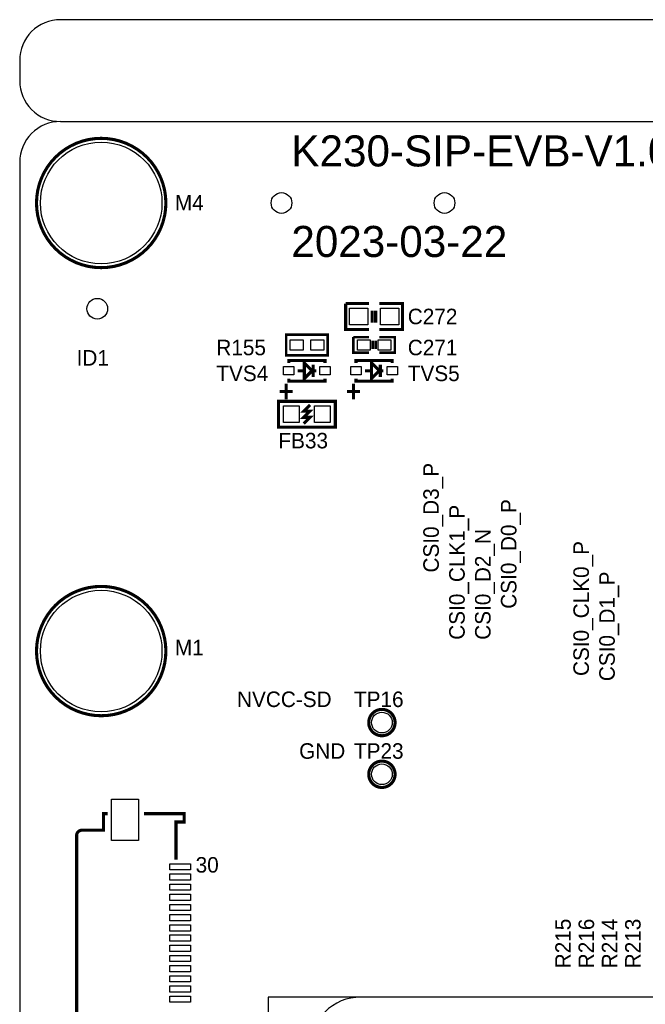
# Model space of a CAD drawing. Extents: x 0 to 83, y 0 to 145.
# Tile 10 of 12: x 0 to 31, y 97 to 145. Entities that reach past the tile are written whole.
import ezdxf

# ---------------------------------------------------------------- set-up
doc = ezdxf.new("R2010")
doc.units = 0
for name, color, linetype in [('BG_OUTLINE', 7, 'CONTINUOUS'), ('BG_SILKSCREEN_TOP', 7, 'CONTINUOUS'), ('PG_SILKSCREEN_TOP', 7, 'CONTINUOUS'), ('PIN_TOP', 12, 'CONTINUOUS'), ('RD_SILKSCREEN_TOP', 7, 'CONTINUOUS')]:
    doc.layers.add(name, color=color, linetype=linetype)

msp = doc.modelspace()

# ---------------------------------------------------------------- linework, layer by layer
at = {"layer": 'BG_OUTLINE'}
for points in [[(78.068424, 144.999964), (1.999996, 144.999964, 0.414214), (0, 142.999968), (0, 141.99997, 0.414214), (1.999996, 139.999974), (78.068424, 139.999974, 0.414214), (80.06842, 141.99997), (80.06842, 142.999968, 0.414214), (78.068424, 144.999964)], [(1.999996, 139.999974), (78.068424, 139.999974, -0.414214), (80.06842, 137.999978), (80.06842, 1.999996, -0.414214), (78.068424, 0), (1.999996, 0, -0.414214), (0, 1.999996), (0, 56.291734)], [(1.999996, 139.999974, 0.414214), (0, 137.999978), (0, 56.291734)]]:
    msp.add_lwpolyline(points, format="xyb", dxfattribs=at)
at = {"layer": 'PG_SILKSCREEN_TOP', "const_width": 0.1524}
for points in [[(7.174992, 135.999982, 1), (0.824992, 135.999982, 1), (7.174992, 135.999982)], [(7.174992, 114.000026, 1), (0.824992, 114.000026, 1), (7.174992, 114.000026)], [(18.426684, 110.49, 1), (17.133316, 110.49, 1), (18.426684, 110.49)], [(18.426684, 107.95, 1), (17.133316, 107.95, 1), (18.426684, 107.95)], [(4.318, 106.01579), (4.1148, 106.01579), (4.1148, 105.20299), (3.048, 105.20299, 0.414214), (2.794, 104.94899)]]:
    msp.add_lwpolyline(points, format="xyb", dxfattribs=at)
at = {"layer": 'PG_SILKSCREEN_TOP'}
for points, const_width in [([(16.002, 131.064), (17.145, 131.064)], 0.1524), ([(17.145, 129.794), (16.002, 129.794), (16.002, 131.064)], 0.1524), ([(17.653, 131.064), (18.796, 131.064), (18.796, 129.794), (17.653, 129.794)], 0.1524), ([(17.2974, 130.7084), (17.2974, 130.1242)], 0.1524), ([(17.4752, 130.7084), (17.4752, 130.1242)], 0.1524), ([(15.113, 128.524), (13.081, 128.524), (13.081, 129.54), (15.113, 129.54), (15.113, 128.524)], 0.127), ([(16.383, 129.413), (17.145, 129.413)], 0.127), ([(17.145, 128.651), (16.383, 128.651), (16.383, 129.413)], 0.127), ([(17.3228, 129.2352), (17.3228, 128.8288)], 0.127), ([(17.4752, 129.2352), (17.4752, 128.8288)], 0.127), ([(17.653, 129.413), (18.415, 129.413), (18.415, 128.651), (17.653, 128.651)], 0.127), ([(13.208, 128.143), (13.208, 128.27), (14.986, 128.27), (14.986, 128.143)], 0.1524), ([(13.97, 128.016), (13.97, 127.381), (14.351, 127.762), (13.97, 128.143), (13.97, 128.016)], 0.1524), ([(14.4018, 128.0668), (14.4018, 127.4572)], 0.1524), ([(16.51, 128.143), (16.51, 128.27), (18.288, 128.27), (18.288, 128.143)], 0.1524), ([(17.272, 128.016), (17.272, 127.381), (17.653, 127.762), (17.272, 128.143), (17.272, 128.016)], 0.1524), ([(17.7038, 128.0668), (17.7038, 127.4572)], 0.1524), ([(13.9446, 127.762), (13.6398, 127.762)], 0.1524), ([(14.351, 127.762), (14.5542, 127.762)], 0.1524), ([(17.2466, 127.762), (16.9418, 127.762)], 0.1524), ([(17.653, 127.762), (17.8562, 127.762)], 0.1524), ([(13.081, 126.365), (13.081, 127.127)], 0.1524), ([(14.986, 127.381), (14.986, 127.254), (13.208, 127.254), (13.208, 127.381)], 0.1524), ([(16.383, 126.365), (16.383, 127.127)], 0.1524), ([(18.288, 127.381), (18.288, 127.254), (16.51, 127.254), (16.51, 127.381)], 0.1524), ([(12.7635, 126.746), (13.3985, 126.746)], 0.1524), ([(16.0655, 126.746), (16.7005, 126.746)], 0.1524), ([(15.494, 124.9934), (12.7, 124.9934), (12.7, 126.2634), (15.494, 126.2634), (15.494, 124.9934)], 0.1524), ([(13.9446, 125.1712), (14.2494, 125.476), (13.9446, 125.476), (14.2494, 125.7808), (13.9446, 125.7808), (14.2494, 126.0856)], 0.1524), ([(7.6708, 103.75519), (7.6708, 105.60939), (8.0772, 105.60939), (8.0772, 106.01579), (6.096, 106.01579)], 0.1524), ([(2.794, 104.94899), (2.794, 94.48419)], 0.1524)]:
    msp.add_lwpolyline(points, dxfattribs=dict(at, const_width=const_width))
for points in [[(12.192, 97.009966), (12.192, 88.009984)], [(16.742156, 97.009966), (12.192, 97.009966)], [(45.742098, 97.009966), (16.742156, 97.009966)]]:
    msp.add_lwpolyline(points, dxfattribs=at)
msp.add_lwpolyline([(16.742156, 97.009966, 0.414233), (14.242034, 94.509844)], format="xyb", dxfattribs=at)
at = {"layer": 'PIN_TOP'}
for points in [[(16.1925, 130.0226), (16.1925, 130.8354), (17.0815, 130.8354), (17.0815, 130.0226)], [(17.7165, 130.0226), (17.7165, 130.8354), (18.6055, 130.8354), (18.6055, 130.0226)], [(13.9065, 129.286), (13.9065, 128.778), (13.2715, 128.778), (13.2715, 129.286)], [(14.9225, 129.286), (14.9225, 128.778), (14.2875, 128.778), (14.2875, 129.286)], [(16.5735, 128.778), (16.5735, 129.286), (17.2085, 129.286), (17.2085, 128.778)], [(17.5895, 128.778), (17.5895, 129.286), (18.2245, 129.286), (18.2245, 128.778)], [(13.462, 127.5588), (12.954, 127.5588), (12.954, 127.9652), (13.462, 127.9652)], [(15.24, 127.5588), (14.732, 127.5588), (14.732, 127.9652), (15.24, 127.9652)], [(16.764, 127.5588), (16.256, 127.5588), (16.256, 127.9652), (16.764, 127.9652)], [(18.542, 127.5588), (18.034, 127.5588), (18.034, 127.9652), (18.542, 127.9652)], [(13.716, 126.0348), (13.716, 125.222), (12.954, 125.222), (12.954, 126.0348)], [(15.24, 126.0348), (15.24, 125.222), (14.478, 125.222), (14.478, 126.0348)], [(4.51358, 104.691688), (4.51358, 106.723688), (5.83438, 106.723688), (5.83438, 104.691688)], [(7.366, 103.560118), (8.382, 103.560118), (8.382, 103.255318), (7.366, 103.255318)], [(7.366, 103.060246), (8.382, 103.060246), (8.382, 102.755446), (7.366, 102.755446)], [(7.366, 102.560374), (8.382, 102.560374), (8.382, 102.255574), (7.366, 102.255574)], [(7.366, 102.060502), (8.382, 102.060502), (8.382, 101.755702), (7.366, 101.755702)], [(7.366, 101.56063), (8.382, 101.56063), (8.382, 101.25583), (7.366, 101.25583)], [(7.366, 101.060758), (8.382, 101.060758), (8.382, 100.755958), (7.366, 100.755958)], [(7.366, 100.560886), (8.382, 100.560886), (8.382, 100.256086), (7.366, 100.256086)], [(7.366, 100.061014), (8.382, 100.061014), (8.382, 99.756214), (7.366, 99.756214)], [(7.366, 99.561142), (8.382, 99.561142), (8.382, 99.256342), (7.366, 99.256342)], [(7.366, 99.06127), (8.382, 99.06127), (8.382, 98.75647), (7.366, 98.75647)], [(7.366, 98.561398), (8.382, 98.561398), (8.382, 98.256598), (7.366, 98.256598)], [(7.366, 98.061526), (8.382, 98.061526), (8.382, 97.756726), (7.366, 97.756726)], [(7.366, 97.561654), (8.382, 97.561654), (8.382, 97.256854), (7.366, 97.256854)], [(7.366, 97.061782), (8.382, 97.061782), (8.382, 96.756982), (7.366, 96.756982)]]:
    msp.add_lwpolyline(points, close=True, dxfattribs=at)
for centre, radius in [((3.999992, 135.999982), 2.9845), ((12.851638, 135.999982), 0.508), ((20.851622, 135.999982), 0.508), ((3.81, 130.81), 0.508), ((3.999992, 114.000026), 2.9845), ((17.78, 110.49), 0.508), ((17.78, 107.95), 0.508)]:
    msp.add_circle(centre, radius, dxfattribs=at)

# ---------------------------------------------------------------- texts
at = {"layer": 'BG_SILKSCREEN_TOP', "width": 1.016667}
for s, p in [('K230-SIP-EVB-V1.0-A.1', (13.335, 137.795)), ('2023-03-22', (13.335, 133.35))]:
    msp.add_text(s, height=1.524, dxfattribs=at).set_placement(p)
at = {"layer": 'BG_SILKSCREEN_TOP'}
for s, p in [('CSI0_D3_P', (20.574, 117.856)), ('CSI0_CLK1_P', (21.844, 114.554)), ('CSI0_D0_P', (24.384, 116.078)), ('CSI0_D2_N', (23.114, 114.554)), ('CSI0_CLK0_P', (27.94, 112.776)), ('CSI0_D1_P', (29.21, 112.522))]:
    msp.add_text(s, height=0.762, rotation=90, dxfattribs=at).set_placement(p)
for s, p in [('NVCC-SD', (10.668, 111.252)), ('GND', (13.716, 108.712))]:
    msp.add_text(s, height=0.762, dxfattribs=at).set_placement(p)
at = {"layer": 'PG_SILKSCREEN_TOP'}
msp.add_text('30', height=0.762, dxfattribs=at).set_placement((8.636, 103.124))
at = {"layer": 'RD_SILKSCREEN_TOP'}
for s, p in [('M4', (7.62, 135.636)), ('C272', (19.05, 130.048)), ('R155', (9.652, 128.524)), ('C271', (19.05, 128.524)), ('ID1', (2.794, 128.016)), ('TVS4', (9.652, 127.254)), ('TVS5', (19.05, 127.254)), ('FB33', (12.7, 123.952)), ('M1', (7.62, 113.792)), ('TP16', (16.4084, 111.252)), ('TP23', (16.4084, 108.712))]:
    msp.add_text(s, height=0.762, dxfattribs=at).set_placement(p)
for s, p in [('R215', (27.051, 98.425)), ('R216', (28.194, 98.425)), ('R214', (29.337, 98.425)), ('R213', (30.48, 98.425))]:
    msp.add_text(s, height=0.762, rotation=90, dxfattribs=at).set_placement(p)

doc.saveas('drawing.dxf')
